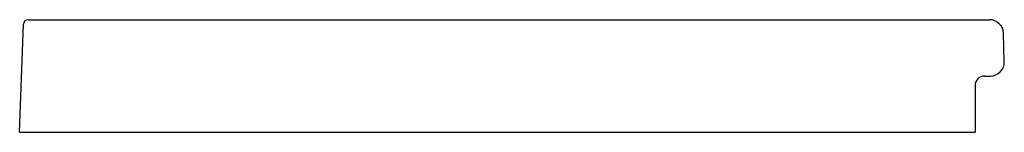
# Model space of a CAD drawing. Header units: millimetres. Extents: x -0.52 to 0.52, y 0 to 0.12.
import ezdxf

# ---------------------------------------------------------------- set-up
doc = ezdxf.new("R2010")
doc.units = ezdxf.units.MM
doc.layers.add('BLOCKS', color=3, linetype='Continuous')

msp = doc.modelspace()

# ---------------------------------------------------------------- linework, layer by layer
at = {"layer": 'BLOCKS', "linetype": 'Continuous'}
for p, q in [((-0.5151, 0.12), (0.5083, 0.12)), ((0.4845, 0.12), (0.5083, 0.12)), ((-0.5241, 0), (-0.5201, 0.1152)), ((0.5241, 0.0754), (0.5233, 0.1054)), ((0.503, 0.06), (0.5091, 0.06)), ((0.493, 0.05), (0.493, 0)), ((-0.5241, 0), (0.493, 0)), ((0.482, 0), (0.493, 0))]:
    msp.add_line(p, q, dxfattribs=at)
for centre, radius, start, end in [((-0.5151, 0.115), 0.005, 90, 178.0205), ((0.5083, 0.105), 0.015, 1.4, 90), ((0.5091, 0.075), 0.015, 270, 1.4), ((0.503, 0.05), 0.01, 90, 180)]:
    msp.add_arc(centre, radius, start, end, dxfattribs=at)

doc.saveas('drawing.dxf')
